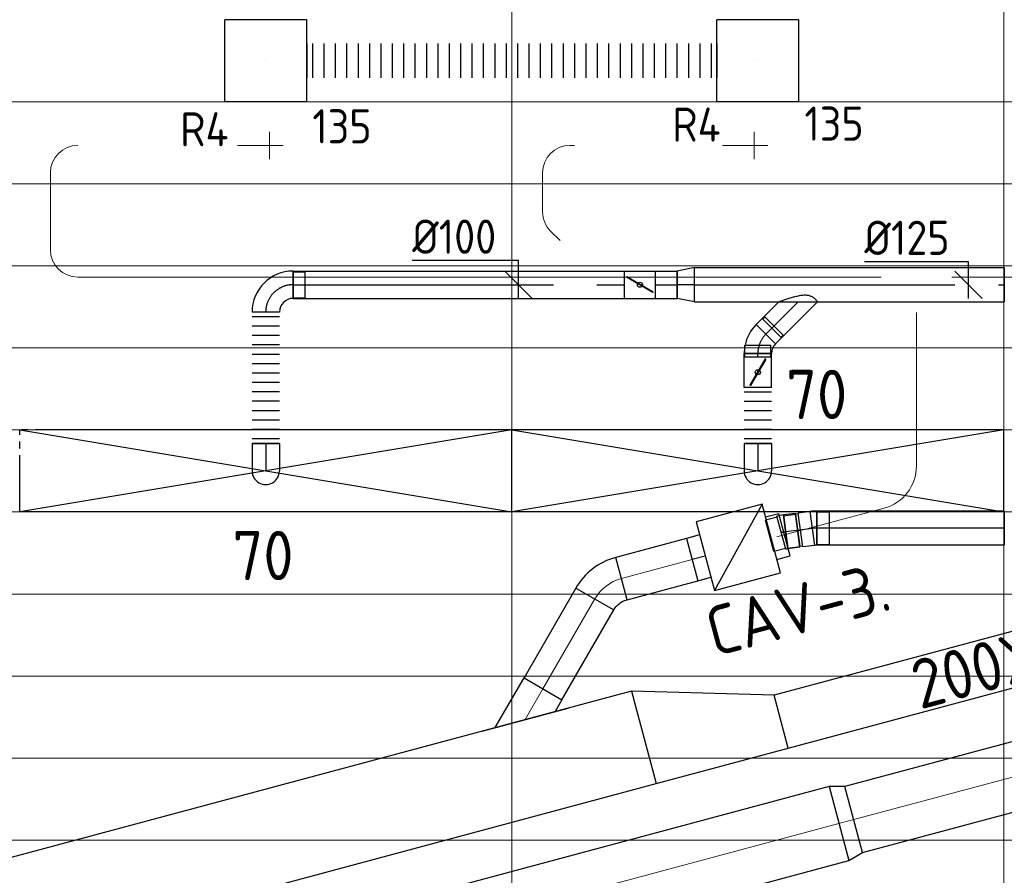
# Model space of a CAD drawing. Header units: millimetres. Extents: x -73257 to 31053, y 5203 to 51987.
# Tile 25 of 58: x -34969 to -31367, y 10690 to 13819. Entities that reach past the tile are written whole.
import ezdxf
from ezdxf.enums import TextEntityAlignment as Align

# ---------------------------------------------------------------- set-up
doc = ezdxf.new("R2010")
doc.units = ezdxf.units.MM
doc.header["$LTSCALE"] = 50
doc.linetypes.add('CENTER2', pattern=[28.575, 19.05, -3.175, 3.175, -3.175])
doc.linetypes.add('STREEPJES', pattern=[0.1, 0.05, -0.05])
for name, color, linetype in [('4plfd', 254, 'Continuous'), ('BALKEN', 7, 'Continuous'), ('WL570---_RETOUR', 100, 'Continuous'), ('WL570---_RETOUR_HL', 1, 'Continuous'), ('WL570---_RETOUR_RST', 3, 'Continuous'), ('WL570---_RETOUR_RST_HL', 1, 'Continuous'), ('WL570---_TOEVOER', 200, 'Continuous'), ('WL570---_TOEVOER_HL', 1, 'Continuous'), ('WL570---_TOEVOER_RST', 3, 'Continuous'), ('WL570---_TOEVOER_RST_HL', 1, 'Continuous'), ('WM570---', 2, 'Continuous'), ('WM570---_RETOUR_PR', 2, 'Continuous'), ('WM570---_RETOUR_RST_PR', 1, 'Continuous'), ('WM570---_TOEVOER', 2, 'Continuous'), ('WM570---_TOEVOER_PR', 2, 'Continuous'), ('WM570---_TOEVOER_RST_PR', 1, 'Continuous')]:
    doc.layers.add(name, color=color, linetype=linetype)
doc.layers.add('WL570---_BESTAAND-HARTLIJN', color=161, linetype='Continuous', lineweight=0)
doc.layers.add('WL570---_DEMONTEREN', color=10, linetype='Continuous', lineweight=0)
doc.layers.get('WL570---_DEMONTEREN').off()
doc.styles.add('BURO-018', font='ISO96.shx', dxfattribs={"height": 90})
doc.styles.add('BURO-025', font='ISO96.shx', dxfattribs={"height": 125})
doc.styles.add('MAATVOERING', font='ISO')

# ---------------------------------------------------------------- blocks, each defined once
blk = doc.blocks.new('Groep-41')
at = {"color": 8, "linetype": 'Continuous', "lineweight": 13}
for p, q in [((-73154.9, 12999.1), (-22154.9, 12999.1)), ((-73154.9, 12699.1), (-22154.9, 12699.1)), ((-73154.9, 12399.1), (-22154.9, 12399.1)), ((-73154.9, 12099.1), (-22154.9, 12099.1))]:
    blk.add_line(p, q, dxfattribs=at)
blk = doc.blocks.new('Groep-50')
at = {"color": 8, "linetype": 'Continuous', "lineweight": 13}
for p, q in [((-35054.9, 18999.1), (-35054.9, 7851)), ((-33254.9, 18999.1), (-33254.9, 8239.8)), ((-72854.9, 11799.1), (-22392.8, 11799.1)), ((-72188.2, 11499.1), (-23121.3, 11499.1)), ((-71473.3, 11199.1), (-23841, 11199.1)), ((-70711.8, 10899.1), (-24597.7, 10899.1)), ((-69854.9, 10599.1), (-25389.2, 10599.1)), ((-69080.3, 10299.1), (-26229.6, 10299.1))]:
    blk.add_line(p, q, dxfattribs=at)
at = {"color": 8, "linetype": 'Continuous', "lineweight": 13, "flags": 128}
blk.add_lwpolyline([(-22004.9, 19149), (-22004.9, 11828, -0.208473), (-73205.8, 11785.1), (-73304.9, 11828.1)], format="xyb", dxfattribs=at)
at = {"color": 8, "linetype": 'Continuous', "lineweight": 13}
blk.add_arc((-47654.8, 70538.1), 63940.9, 246.496301, 293.503386, dxfattribs=at)
at = {"color": 8}
blk.add_blockref('Groep-41', (0, 0), dxfattribs=at)
blk = doc.blocks.new('Block plafond 3e verd')
at = {"layer": '4plfd'}
blk.add_blockref('Groep-50', (73304.912, -19149.14), dxfattribs=at)
blk = doc.blocks.new('KARO')
for p, q in [((1, 0.5), (0, 0.5)), ((0, -0.5), (1, -0.5))]:
    blk.add_line(p, q)
at = {"invisible_edges": 15}
blk.add_3dface([(0, 0.5), (0, -0.5), (1, -0.5), (1, 0.5)], dxfattribs=at)
at = {"layer": 'WL570---_BESTAAND-HARTLIJN'}
blk.add_line((0, 0), (1, 0), dxfattribs=at)
blk = doc.blocks.new('OBO10000090L')
blk.add_lwpolyline([(50, 0, 0.414214), (-100, 150), (-100, 50, -0.414214), (-50, 0)], format="xyb", close=True)
at = {"invisible_edges": 15}
for points in [[(-91.3, 49.2), (-74, 147.7), (-100, 150), (-100, 50)], [(-82.9, 47), (-48.7, 141), (-74, 147.7), (-91.3, 49.2)], [(-75, 43.3), (-25, 129.9), (-48.7, 141), (-82.9, 47)], [(-67.9, 38.3), (-3.6, 114.9), (-25, 129.9), (-75, 43.3)], [(-61.7, 32.1), (14.9, 96.4), (-3.6, 114.9), (-67.9, 38.3)], [(-56.7, 25), (29.9, 75), (14.9, 96.4), (-61.7, 32.1)], [(-53, 17.1), (41, 51.3), (29.9, 75), (-56.7, 25)], [(-50.8, 8.7), (47.7, 26), (41, 51.3), (-53, 17.1)], [(-50, 0), (50, 0), (47.7, 26), (-50.8, 8.7)]]:
    blk.add_3dface(points, dxfattribs=at)
at = {"layer": 'WL570---_BESTAAND-HARTLIJN'}
blk.add_arc((-100, 0), 100, 0, 90, dxfattribs=at)
blk = doc.blocks.new('OBO10000090H')
blk.add_lwpolyline([(50, -100, 0.414214), (-100, 50), (-100, -50, -0.414214), (-50, -100)], format="xyb", close=True)
at = {"invisible_edges": 15}
for points in [[(-91.3, -50.8), (-74, 47.7), (-100, 50), (-100, -50)], [(-82.9, -53), (-48.7, 41), (-74, 47.7), (-91.3, -50.8)], [(-75, -56.7), (-25, 29.9), (-48.7, 41), (-82.9, -53)], [(-67.9, -61.7), (-3.6, 14.9), (-25, 29.9), (-75, -56.7)], [(-61.7, -67.9), (14.9, -3.6), (-3.6, 14.9), (-67.9, -61.7)], [(-56.7, -75), (29.9, -25), (14.9, -3.6), (-61.7, -67.9)], [(-53, -82.9), (41, -48.7), (29.9, -25), (-56.7, -75)], [(-50.8, -91.3), (47.7, -74), (41, -48.7), (-53, -82.9)], [(-50, -100), (50, -100), (47.7, -74), (-50.8, -91.3)]]:
    blk.add_3dface(points, dxfattribs=at)
at = {"layer": 'WL570---_BESTAAND-HARTLIJN'}
blk.add_arc((-100, -100), 100, 0, 90, dxfattribs=at)
blk = doc.blocks.new('OSV1601250650G')
blk.add_lwpolyline([(0, -80), (65.3, -62.5), (65.3, 62.5), (0, 80)], close=True)
at = {"layer": 'WL570---_BESTAAND-HARTLIJN'}
blk.add_line((0, 0), (65.3, 0), dxfattribs=at)
blk = doc.blocks.new('OBO10000045H')
blk.add_lwpolyline([(50, -41.4, 0.198912), (6.1, 64.6), (-64.6, -6.1, -0.198912), (-50, -41.4)], format="xyb", close=True)
at = {"invisible_edges": 15}
for points in [[(-61.7, -9.3), (14.9, 55), (6.1, 64.6), (-64.6, -6.1)], [(-59, -12.7), (22.9, 44.6), (14.9, 55), (-61.7, -9.3)], [(-56.7, -16.4), (29.9, 33.6), (22.9, 44.6), (-59, -12.7)], [(-54.7, -20.3), (35.9, 22), (29.9, 33.6), (-56.7, -16.4)], [(-53, -24.3), (41, 9.9), (35.9, 22), (-54.7, -20.3)], [(-51.7, -28.5), (44.9, -2.6), (41, 9.9), (-53, -24.3)], [(-50.8, -32.7), (47.7, -15.4), (44.9, -2.6), (-51.7, -28.5)], [(-50.2, -37.1), (49.4, -28.3), (47.7, -15.4), (-50.8, -32.7)], [(-50, -41.4), (50, -41.4), (49.4, -28.3), (-50.2, -37.1)]]:
    blk.add_3dface(points, dxfattribs=at)
at = {"layer": 'WL570---_BESTAAND-HARTLIJN'}
blk.add_arc((-100, -41.4), 100, 0, 45, dxfattribs=at)
blk = doc.blocks.new('OBO10000090ZE')
blk.add_lwpolyline([(-50, 0), (50, 0), (50, 100, 1), (-50, 100)], format="xyb", close=True)
at = {"layer": 'WL570---_BESTAAND-HARTLIJN'}
for points in [[(0, 0), (0, 150)], [(-50, 100), (50, 100)]]:
    blk.add_lwpolyline(points, dxfattribs=at)
blk = doc.blocks.new('OSV1251000460G')
blk.add_lwpolyline([(0, -62.5), (46.7, -50), (46.7, 50), (0, 62.5)], close=True)
at = {"layer": 'WL570---_BESTAAND-HARTLIJN'}
blk.add_line((0, 0), (46.7, 0), dxfattribs=at)
blk = doc.blocks.new('VBX1601600016025000')
at = {"layer": 'WL570---_TOEVOER'}
for p, q in [((50, -130), (300, 130)), ((300, 0), (350, 0))]:
    blk.add_line(p, q, dxfattribs=at)
blk.add_lwpolyline([(50, -130), (300, -130), (300, 130), (50, 130)], close=True, dxfattribs=at)
for points in [[(50, 80), (0, 80), (0, -80), (50, -80)], [(300, -80), (350, -80), (350, 80), (300, 80)]]:
    blk.add_lwpolyline(points, dxfattribs=at)
blk = doc.blocks.new('OSV2802500550K')
blk.add_lwpolyline([(-56, -140), (0, -125), (0, 125), (-56, 140)], close=True)
at = {"layer": 'WL570---_BESTAAND-HARTLIJN'}
blk.add_line((-56, 0), (0, 0), dxfattribs=at)
blk = doc.blocks.new('KARH')
for p, q in [((1, 0.5), (0, 0.5)), ((0, -0.5), (1, -0.5))]:
    blk.add_line(p, q)
at = {"invisible_edges": 15}
blk.add_3dface([(0, 0.5), (0, -0.5), (1, -0.5), (1, 0.5)], dxfattribs=at)
blk = doc.blocks.new('OBO16000075H')
blk.add_lwpolyline([(80, -122.8, 0.339454), (-97.9, 109), (-139.3, -45.5, -0.339454), (-80, -122.8)], format="xyb", close=True)
at = {"invisible_edges": 15}
for points in [[(-128.3, -49.3), (-64.9, 97.6), (-97.9, 109), (-139.3, -45.5)], [(-118, -54.7), (-34, 81.5), (-64.9, 97.6), (-128.3, -49.3)], [(-108.6, -61.5), (-5.7, 61.1), (-34, 81.5), (-118, -54.7)], [(-100.2, -69.6), (19.3, 36.8), (-5.7, 61.1), (-108.6, -61.5)], [(-93.2, -78.8), (40.5, 9.1), (19.3, 36.8), (-100.2, -69.6)], [(-87.5, -89), (57.5, -21.3), (40.5, 9.1), (-93.2, -78.8)], [(-83.4, -99.8), (69.9, -53.9), (57.5, -21.3), (-87.5, -89)], [(-80.8, -111.2), (77.5, -88), (69.9, -53.9), (-83.4, -99.8)], [(-80, -122.8), (80, -122.8), (77.5, -88), (-80.8, -111.2)]]:
    blk.add_3dface(points, dxfattribs=at)
at = {"layer": 'WL570---_BESTAAND-HARTLIJN'}
blk.add_arc((-160, -122.8), 160, 0, 75, dxfattribs=at)
blk = doc.blocks.new('OAF16000045R')
blk.add_line((-163.1, 0), (163.1, 0))
blk.add_lwpolyline([(-113.1, 0), (35.4, 148.5), (148.5, 35.4), (113.1, 0)])
at = {"layer": 'WL570---_BESTAAND-HARTLIJN'}
blk.add_line((91.9, 91.9), (0, 0), dxfattribs=at)
blk = doc.blocks.new('OBO16000045H')
blk.add_lwpolyline([(80, -66.3, 0.198912), (9.7, 103.4), (-103.4, -9.7, -0.198912), (-80, -66.3)], format="xyb", close=True)
at = {"invisible_edges": 15}
for points in [[(-98.7, -14.9), (23.9, 88), (9.7, 103.4), (-103.4, -9.7)], [(-94.5, -20.4), (36.6, 71.4), (23.9, 88), (-98.7, -14.9)], [(-90.7, -26.3), (47.8, 53.7), (36.6, 71.4), (-94.5, -20.4)], [(-87.5, -32.5), (57.5, 35.2), (47.8, 53.7), (-90.7, -26.3)], [(-84.8, -38.9), (65.5, 15.8), (57.5, 35.2), (-87.5, -32.5)], [(-82.7, -45.6), (71.8, -4.2), (65.5, 15.8), (-84.8, -38.9)], [(-81.2, -52.4), (76.4, -24.6), (71.8, -4.2), (-82.7, -45.6)], [(-80.3, -59.3), (79.1, -45.4), (76.4, -24.6), (-81.2, -52.4)], [(-80, -66.3), (80, -66.3), (79.1, -45.4), (-80.3, -59.3)]]:
    blk.add_3dface(points, dxfattribs=at)
at = {"layer": 'WL570---_BESTAAND-HARTLIJN'}
blk.add_arc((-160, -66.3), 160, 0, 45, dxfattribs=at)
blk = doc.blocks.new('VV135020020020005000LG')
blk.add_lwpolyline([(0, -175), (500, -175), (500, 25), (0, 175)], close=True)
at = {"invisible_edges": 15}
blk.add_3dface([(0, -175), (500, -175), (500, 25), (0, 175)], dxfattribs=at)
blk = doc.blocks.new('*U343')
at = {"color": 0, "ltscale": 10, "transparency": 33554687}
for p, q in [((900, 150, -2000), (-900, 150, -2000)), ((-900, -150, -2000), (-900, 150, -2000)), ((900, -150, -2000), (900, 150, -2000)), ((900, -150, -2000), (-900, -150, -2000))]:
    blk.add_line(p, q, dxfattribs=at)
at = {"layer": 'WL570---_TOEVOER_RST_HL', "linetype": 'CENTER2', "transparency": 33554687}
blk.add_circle((0, 0, -2000), 0.075, dxfattribs=at)
at = {"layer": 'WL570---_TOEVOER_RST', "color": 1, "transparency": 33554687, "style": 'BURO-018'}
for tag in ['MC', 'Q']:
    blk.add_attdef(tag, text='', height=180, dxfattribs=at).set_placement((0, 0), align=Align.MIDDLE)
at = {"layer": 'WM570---_TOEVOER_RST_PR', "color": 1, "transparency": 33554687, "style": 'BURO-018'}
blk.add_attdef('POSNR', text='', height=180, dxfattribs=at).set_placement((0, 0), align=Align.MIDDLE)
blk = doc.blocks.new('*U346')
at = {"color": 9, "linetype": 'STREEPJES', "ltscale": 10, "transparency": 33554687}
for p in [(-818.7, 150, -2000), (-900, 32.4, -2000)]:
    blk.add_line(p, (-900, 150, -2000), dxfattribs=at)
at = {"color": 0, "ltscale": 10, "transparency": 33554687}
for p, q in [((900, 150, -2000), (-818.7, 150, -2000)), ((900, -150, -2000), (900, 150, -2000)), ((-900, -150, -2000), (-900, 32.4, -2000)), ((900, -150, -2000), (-900, -150, -2000))]:
    blk.add_line(p, q, dxfattribs=at)
at = {"layer": 'WL570---_TOEVOER_RST_HL', "linetype": 'CENTER2', "transparency": 33554687}
blk.add_circle((0, 0, -2000), 0.075, dxfattribs=at)
at = {"layer": 'WL570---_TOEVOER_RST', "color": 1, "transparency": 33554687, "style": 'BURO-018'}
for tag in ['MC', 'Q']:
    blk.add_attdef(tag, text='', height=180, dxfattribs=at).set_placement((0, 0), align=Align.MIDDLE)
at = {"layer": 'WM570---_TOEVOER_RST_PR', "color": 1, "transparency": 33554687, "style": 'BURO-018'}
blk.add_attdef('POSNR', text='', height=180, dxfattribs=at).set_placement((0, 0), align=Align.MIDDLE)
blk = doc.blocks.new('*U684')
at = {"color": 0, "ltscale": 10}
for p, q in [((150, 150, -150), (-150, 150, -150)), ((-150, -150, -150), (-150, 150, -150)), ((150, -150, -150), (150, 150, -150)), ((150, -150, -150), (-150, -150, -150))]:
    blk.add_line(p, q, dxfattribs=at)
at = {"layer": 'WL570---_RETOUR_RST_HL', "linetype": 'CENTER2'}
blk.add_circle((0, 0, -150), 0.075, dxfattribs=at)
at = {"layer": 'WL570---_RETOUR_RST', "color": 2, "style": 'BURO-025'}
for tag in ['MC', 'Q']:
    blk.add_attdef(tag, text='', height=125, dxfattribs=at).set_placement((0, 0), align=Align.MIDDLE)
at = {"layer": 'WM570---_RETOUR_RST_PR', "color": 2, "style": 'BURO-025'}
blk.add_attdef('POSNR', text='', height=125, dxfattribs=at).set_placement((0, 0), align=Align.MIDDLE)
blk = doc.blocks.new('*U685')
at = {"color": 0, "ltscale": 10}
for p, q in [((150, 150, -150), (-150, 150, -150)), ((-150, -150, -150), (-150, 150, -150)), ((150, -150, -150), (150, 150, -150)), ((150, -150, -150), (-150, -150, -150))]:
    blk.add_line(p, q, dxfattribs=at)
at = {"layer": 'WL570---_RETOUR_HL', "linetype": 'CENTER2'}
blk.add_circle((0, 0, -150), 0.075, dxfattribs=at)
at = {"layer": 'WL570---_RETOUR', "color": 2, "style": 'BURO-025'}
for tag in ['MC', 'Q']:
    blk.add_attdef(tag, text='', height=125, dxfattribs=at).set_placement((0, 0), align=Align.MIDDLE)
at = {"layer": 'WM570---_RETOUR_PR', "color": 2, "style": 'BURO-025'}
blk.add_attdef('POSNR', text='', height=125, dxfattribs=at).set_placement((0, 0), align=Align.MIDDLE)
blk = doc.blocks.new('*U686')
at = {"color": 0, "ltscale": 10}
for p, q in [((0, 62.5, -150), (0, -62.5, -150)), ((20.8, 62.5, -150), (20.8, -62.5, -150)), ((62.5, 62.5, -150), (62.5, -62.5, -150)), ((104.2, 62.5, -150), (104.2, -62.5, -150)), ((145.8, 62.5, -150), (145.8, -62.5, -150)), ((187.5, 62.5, -150), (187.5, -62.5, -150)), ((229.2, 62.5, -150), (229.2, -62.5, -150)), ((270.8, 62.5, -150), (270.8, -62.5, -150)), ((312.5, 62.5, -150), (312.5, -62.5, -150)), ((354.2, 62.5, -150), (354.2, -62.5, -150)), ((395.8, 62.5, -150), (395.8, -62.5, -150)), ((437.5, 62.5, -150), (437.5, -62.5, -150)), ((479.2, 62.5, -150), (479.2, -62.5, -150)), ((520.8, 62.5, -150), (520.8, -62.5, -150)), ((562.5, 62.5, -150), (562.5, -62.5, -150)), ((604.2, 62.5, -150), (604.2, -62.5, -150)), ((645.8, 62.5, -150), (645.8, -62.5, -150)), ((687.5, 62.5, -150), (687.5, -62.5, -150)), ((729.2, 62.5, -150), (729.2, -62.5, -150)), ((770.8, 62.5, -150), (770.8, -62.5, -150)), ((812.5, 62.5, -150), (812.5, -62.5, -150)), ((854.2, 62.5, -150), (854.2, -62.5, -150)), ((895.8, 62.5, -150), (895.8, -62.5, -150)), ((937.5, 62.5, -150), (937.5, -62.5, -150)), ((979.2, 62.5, -150), (979.2, -62.5, -150)), ((1020.8, 62.5, -150), (1020.8, -62.5, -150)), ((1062.5, 62.5, -150), (1062.5, -62.5, -150)), ((1104.2, 62.5, -150), (1104.2, -62.5, -150)), ((1145.8, 62.5, -150), (1145.8, -62.5, -150)), ((1187.5, 62.5, -150), (1187.5, -62.5, -150)), ((1229.2, 62.5, -150), (1229.2, -62.5, -150)), ((1270.8, 62.5, -150), (1270.8, -62.5, -150)), ((1312.5, 62.5, -150), (1312.5, -62.5, -150)), ((1354.2, 62.5, -150), (1354.2, -62.5, -150)), ((1395.8, 62.5, -150), (1395.8, -62.5, -150)), ((1437.5, 62.5, -150), (1437.5, -62.5, -150)), ((1479.2, 62.5, -150), (1479.2, -62.5, -150)), ((1500, 62.5, -150), (1500, -62.5, -150))]:
    blk.add_line(p, q, dxfattribs=at)
at = {"layer": 'WM570---_RETOUR_PR', "color": 2, "style": 'BURO-025'}
blk.add_attdef('POSNR', text='', height=125, dxfattribs=at).set_placement((0, 0), align=Align.MIDDLE)
blk = doc.blocks.new('*U802')
at = {"color": 0, "ltscale": 10}
for p, q in [((-100, 50, -2700), (-86.8, 50, -2700)), ((-100, -50, -2700), (-100, 50, -2700)), ((-86.8, 50, -2700), (-61.4, 50, -2700)), ((-61.4, 50, -2700), (-38.6, 50, -2700)), ((-38.6, 50, -2700), (-20, 50, -2700)), ((-20, 50, -2700), (-6.8, 50, -2700)), ((-6.8, 50, -2700), (0, 50, -2700)), ((-100, -50, -2700), (-86.8, -50, -2700)), ((-86.8, -50, -2700), (-61.4, -50, -2700)), ((-61.4, -50, -2700), (-38.6, -50, -2700)), ((-38.6, -50, -2700), (-20, -50, -2700)), ((-20, -50, -2700), (-6.8, -50, -2700)), ((-6.8, -50, -2700), (0, -50, -2700))]:
    blk.add_line(p, q, dxfattribs=at)
blk.add_arc((0, 0, -2700), 50, 270, 90, dxfattribs=at)
at = {"layer": 'WL570---_TOEVOER_HL', "linetype": 'CENTER2'}
blk.add_line((-100, 0, -2700), (0, 0, -2700), dxfattribs=at)
at = {"layer": 'WM570---_TOEVOER_PR', "color": 2, "style": 'BURO-025'}
blk.add_attdef('POSNR', text='', height=125, dxfattribs=at).set_placement((0, 0), align=Align.MIDDLE)
blk = doc.blocks.new('*U803')
at = {"color": 0, "ltscale": 10}
for p, q in [((-100, -50, -2700), (-100, 50, -2700)), ((50, -100, -2700), (-50, -100, -2700)), ((-47.5, -100, -2700), (-47.5, -142.6, -2700)), ((47.5, -100, -2700), (-47.5, -100, -2700)), ((47.5, -100, -2700), (47.5, -142.6, -2700)), ((47.5, -142.6, -2700), (-47.5, -142.6, -2700))]:
    blk.add_line(p, q, dxfattribs=at)
for radius in [150, 50]:
    blk.add_arc((-100, -100, -2700), radius, 0, 90, dxfattribs=at)
at = {"layer": 'WL570---_TOEVOER_HL', "linetype": 'CENTER2'}
blk.add_arc((-100, -100, -2700), 100, 0, 90, dxfattribs=at)
at = {"layer": 'WM570---_TOEVOER_PR', "color": 2, "style": 'BURO-025'}
blk.add_attdef('POSNR', text='', height=125, dxfattribs=at).set_placement((0, 0), align=Align.MIDDLE)
blk = doc.blocks.new('*U804')
at = {"color": 0, "ltscale": 10}
for p, q in [((0, 50, -2700), (0, -50, -2700)), ((17.2, 50, -2700), (17.2, -50, -2700)), ((51.5, 50, -2700), (51.5, -50, -2700)), ((85.9, 50, -2700), (85.9, -50, -2700)), ((120.2, 50, -2700), (120.2, -50, -2700)), ((154.6, 50, -2700), (154.6, -50, -2700)), ((189, 50, -2700), (189, -50, -2700)), ((223.3, 50, -2700), (223.3, -50, -2700)), ((257.7, 50, -2700), (257.7, -50, -2700)), ((292, 50, -2700), (292, -50, -2700)), ((326.4, 50, -2700), (326.4, -50, -2700)), ((360.7, 50, -2700), (360.7, -50, -2700)), ((395.1, 50, -2700), (395.1, -50, -2700)), ((429.5, 50, -2700), (429.5, -50, -2700)), ((463.8, 50, -2700), (463.8, -50, -2700)), ((481, 50, -2700), (481, -50, -2700))]:
    blk.add_line(p, q, dxfattribs=at)
at = {"layer": 'WM570---_TOEVOER_PR', "color": 2, "style": 'BURO-025'}
blk.add_attdef('POSNR', text='', height=125, dxfattribs=at).set_placement((0, 0), align=Align.MIDDLE)
blk = doc.blocks.new('*U805')
at = {"color": 0, "ltscale": 10}
for p, q in [((0, 50, -2700), (31, 50, -2700)), ((0, -50, -2700), (0, 50, -2700)), ((31, 50, -2700), (31, -50, -2700)), ((0, -50, -2700), (31, -50, -2700))]:
    blk.add_line(p, q, dxfattribs=at)
at = {"layer": 'WL570---_TOEVOER_HL', "linetype": 'CENTER2'}
blk.add_line((0, 0, -2700), (31, 0, -2700), dxfattribs=at)
at = {"layer": 'WM570---_TOEVOER_PR', "color": 2, "style": 'BURO-025'}
blk.add_attdef('POSNR', text='', height=125, dxfattribs=at).set_placement((0, 0), align=Align.MIDDLE)
blk = doc.blocks.new('*U806')
at = {"color": 0, "ltscale": 10}
for p, q in [((0, 70.7, -2700), (131.7, -61, -2700)), ((0, -70.7, -2700), (61, -131.7, -2700)), ((131.7, -61, -2700), (61, -131.7, -2700))]:
    blk.add_line(p, q, dxfattribs=at)
blk.add_spline([(-0.2, -70.1, -2700), (-0.8, -68.4, -2700), (-1.8, -65.6, -2700), (-3.2, -61.8, -2700), (-4.9, -56.9, -2700), (-6.9, -51.1, -2700), (-9.2, -44.5, -2700), (-11.6, -37.1, -2700), (-14.1, -29.2, -2700), (-16.6, -20.8, -2700), (-19, -12.1, -2700), (-21.2, -3.4, -2700), (-23, 5.2, -2700), (-24.2, 13.5, -2700), (-24.9, 21.3, -2700), (-24.9, 28.5, -2700), (-24.2, 35, -2700), (-23, 40.7, -2700), (-21.2, 45.7, -2700), (-19, 50.2, -2700), (-16.6, 54, -2700), (-14.1, 57.4, -2700), (-11.6, 60.3, -2700), (-9.2, 62.8, -2700), (-6.9, 64.9, -2700), (-4.9, 66.7, -2700), (-3.2, 68.2, -2700), (-1.8, 69.3, -2700), (-0.8, 70.1, -2700), (-0.2, 70.6, -2700), (0, 70.7, -2700)], degree=3, dxfattribs=at)
at = {"layer": 'WL570---_TOEVOER_HL', "linetype": 'CENTER2'}
blk.add_line((0, 0, -2700), (96.3, -96.3, -2700), dxfattribs=at)
at = {"layer": 'WM570---_TOEVOER_PR', "color": 2, "style": 'BURO-025'}
blk.add_attdef('POSNR', text='', height=125, dxfattribs=at).set_placement((0, 0), align=Align.MIDDLE)
blk = doc.blocks.new('*U807')
at = {"color": 0, "ltscale": 10}
for p, q in [((-100, 50, -2700), (-86.8, 50, -2700)), ((-100, -50, -2700), (-100, 50, -2700)), ((-86.8, 50, -2700), (-61.4, 50, -2700)), ((-61.4, 50, -2700), (-38.6, 50, -2700)), ((-38.6, 50, -2700), (-20, 50, -2700)), ((-20, 50, -2700), (-6.8, 50, -2700)), ((-6.8, 50, -2700), (0, 50, -2700)), ((-100, -50, -2700), (-86.8, -50, -2700)), ((-86.8, -50, -2700), (-61.4, -50, -2700)), ((-61.4, -50, -2700), (-38.6, -50, -2700)), ((-38.6, -50, -2700), (-20, -50, -2700)), ((-20, -50, -2700), (-6.8, -50, -2700)), ((-6.8, -50, -2700), (0, -50, -2700))]:
    blk.add_line(p, q, dxfattribs=at)
blk.add_arc((0, 0, -2700), 50, 270, 90, dxfattribs=at)
at = {"layer": 'WL570---_TOEVOER_HL', "linetype": 'CENTER2'}
blk.add_line((-100, 0, -2700), (0, 0, -2700), dxfattribs=at)
at = {"layer": 'WM570---_TOEVOER_PR', "color": 2, "style": 'BURO-025'}
blk.add_attdef('POSNR', text='', height=125, dxfattribs=at).set_placement((0, 0), align=Align.MIDDLE)
blk = doc.blocks.new('*U808')
at = {"color": 0, "ltscale": 10}
for p, q in [((0, 50, -2700), (1212.7, 50, -2700)), ((0, -50, -2700), (0, 50, -2700)), ((0, -50, -2700), (1212.7, -50, -2700))]:
    blk.add_line(p, q, dxfattribs=at)
at = {"layer": 'WL570---_TOEVOER_HL', "linetype": 'CENTER2'}
blk.add_line((0, 0, -2700), (1212.7, 0, -2700), dxfattribs=at)
at = {"layer": 'WM570---_TOEVOER_PR', "color": 2, "style": 'BURO-025'}
blk.add_attdef('POSNR', text='', height=125, dxfattribs=at).set_placement((0, 0), align=Align.MIDDLE)
blk = doc.blocks.new('*U809')
at = {"ltscale": 10}
for p, q in [((-55.8, 50, -2700), (55.8, 50, -2700)), ((-55.8, -50, -2700), (-55.8, 50, -2700)), ((55.8, 50, -2700), (55.8, -50, -2700)), ((-48.9, 27.1, -2700), (-47.9, 28.8, -2700)), ((47.9, -28.8, -2700), (-48.9, 27.1, -2700)), ((48.9, -27.1, -2700), (-47.9, 28.8, -2700)), ((47.9, -28.8, -2700), (48.9, -27.1, -2700)), ((-55.8, -50, -2700), (55.8, -50, -2700))]:
    blk.add_line(p, q, dxfattribs=at)
blk.add_circle((0, 0, -2700), 9.31, dxfattribs=at)
at = {"layer": 'WL570---_TOEVOER', "color": 2, "style": 'BURO-025'}
blk.add_attdef('I', text='', height=125, dxfattribs=at).set_placement((0, 0), align=Align.MIDDLE)
at = {"layer": 'WM570---_TOEVOER_PR', "color": 2, "style": 'BURO-025'}
blk.add_attdef('POSNR', text='', height=125, dxfattribs=at).set_placement((0, 0), align=Align.MIDDLE)
blk = doc.blocks.new('*U810')
at = {"color": 0, "ltscale": 10}
for p, q in [((0, 50, -2700), (79.95, 50, -2700)), ((79.95, 50, -2700), (79.95, -50, -2700)), ((0, -50, -2700), (79.95, -50, -2700))]:
    blk.add_line(p, q, dxfattribs=at)
at = {"layer": 'WL570---_TOEVOER_HL', "linetype": 'CENTER2'}
blk.add_line((0, 0, -2700), (79.95, 0, -2700), dxfattribs=at)
at = {"layer": 'WM570---_TOEVOER_PR', "color": 2, "style": 'BURO-025'}
blk.add_attdef('POSNR', text='', height=125, dxfattribs=at).set_placement((0, 0), align=Align.MIDDLE)
blk = doc.blocks.new('*U811')
at = {"color": 0, "ltscale": 10}
for p, q in [((-41.4, -50, -2700), (-41.4, 50, -2700)), ((64.6, 6.1, -2700), (-6.1, -64.6, -2700)), ((93, -25.8, -2700), (25.8, -93, -2700)), ((84.8, -17.6, -2700), (93, -25.8, -2700)), ((17.6, -84.8, -2700), (25.8, -93, -2700))]:
    blk.add_line(p, q, dxfattribs=at)
for radius, start, end in [(149.9, 79.5229, 90), (149.9, 45, 78.5175), (49.9, 45, 90)]:
    blk.add_arc((-41.4, -99.9, -2700), radius, start, end, dxfattribs=at)
at = {"layer": 'WL570---_TOEVOER_HL', "linetype": 'CENTER2'}
blk.add_arc((-41.4, -99.9, -2700), 99.9, 45, 90, dxfattribs=at)
at = {"layer": 'WM570---_TOEVOER_PR', "color": 2, "style": 'BURO-025'}
blk.add_attdef('POSNR', text='', height=125, dxfattribs=at).set_placement((0, 0), align=Align.MIDDLE)
blk = doc.blocks.new('*U812')
at = {"color": 0, "ltscale": 10}
for p, q in [((0, 50, -2700), (12.75, 50, -2700)), ((12.75, 50, -2700), (12.75, -50, -2700)), ((0, -50, -2700), (12.75, -50, -2700))]:
    blk.add_line(p, q, dxfattribs=at)
at = {"layer": 'WL570---_TOEVOER_HL', "linetype": 'CENTER2'}
blk.add_line((0, 0, -2700), (12.75, 0, -2700), dxfattribs=at)
at = {"layer": 'WM570---_TOEVOER_PR', "color": 2, "style": 'BURO-025'}
blk.add_attdef('POSNR', text='', height=125, dxfattribs=at).set_placement((0, 0), align=Align.MIDDLE)
blk = doc.blocks.new('*U813')
at = {"ltscale": 10}
for p, q in [((-55.9, 50, -2700), (55.9, 50, -2700)), ((-55.9, -50, -2700), (-55.9, 50, -2700)), ((55.9, 50, -2700), (55.9, -50, -2700)), ((55.9, 47.5, -2700), (98.5, 47.5, -2700)), ((98.5, 47.5, -2700), (98.5, -47.5, -2700)), ((-48.9, 27.1, -2700), (-47.9, 28.8, -2700)), ((47.9, -28.8, -2700), (-48.9, 27.1, -2700)), ((48.9, -27.1, -2700), (-47.9, 28.8, -2700)), ((47.9, -28.8, -2700), (48.9, -27.1, -2700)), ((-55.9, -50, -2700), (55.9, -50, -2700)), ((55.9, -47.5, -2700), (98.5, -47.5, -2700))]:
    blk.add_line(p, q, dxfattribs=at)
blk.add_circle((0, 0, -2700), 9.31, dxfattribs=at)
at = {"layer": 'WL570---_TOEVOER', "color": 2, "style": 'BURO-025'}
blk.add_attdef('I', text='', height=125, dxfattribs=at).set_placement((0, 0), align=Align.MIDDLE)
at = {"layer": 'WM570---_TOEVOER_PR', "color": 2, "style": 'BURO-025'}
blk.add_attdef('POSNR', text='', height=125, dxfattribs=at).set_placement((0, 0), align=Align.MIDDLE)
blk = doc.blocks.new('*U814')
at = {"color": 0, "ltscale": 10}
for p, q in [((0, 50, -2700), (0, -50, -2700)), ((17.1, 50, -2700), (17.1, -50, -2700)), ((51.3, 50, -2700), (51.3, -50, -2700)), ((85.5, 50, -2700), (85.5, -50, -2700)), ((119.7, 50, -2700), (119.7, -50, -2700)), ((153.9, 50, -2700), (153.9, -50, -2700)), ((188.1, 50, -2700), (188.1, -50, -2700)), ((205.2, 50, -2700), (205.2, -50, -2700))]:
    blk.add_line(p, q, dxfattribs=at)
at = {"layer": 'WM570---_TOEVOER_PR', "color": 2, "style": 'BURO-025'}
blk.add_attdef('POSNR', text='', height=125, dxfattribs=at).set_placement((0, 0), align=Align.MIDDLE)
blk = doc.blocks.new('*U818')
at = {"color": 0, "ltscale": 10}
for p, q in [((0, 62.5, -2700), (1133, 62.5, -2700)), ((0, -62.5, -2700), (0, 62.5, -2700)), ((1133, 62.5, -2700), (1133, -62.5, -2700)), ((0, -62.5, -2700), (1133, -62.5, -2700))]:
    blk.add_line(p, q, dxfattribs=at)
at = {"layer": 'WL570---_TOEVOER_HL', "linetype": 'CENTER2'}
blk.add_line((0, 0, -2700), (1133, 0, -2700), dxfattribs=at)
at = {"layer": 'WM570---_TOEVOER_PR', "color": 2, "style": 'BURO-025'}
blk.add_attdef('POSNR', text='', height=125, dxfattribs=at).set_placement((0, 0), align=Align.MIDDLE)
blk = doc.blocks.new('*U819')
at = {"color": 0, "ltscale": 10}
for p, q in [((0, 62.5, -2700), (64.2, 50, -2700)), ((0, 62.5, -2700), (0, -62.5, -2700)), ((64.2, 50, -2700), (64.2, -50, -2700)), ((0, -62.5, -2700), (64.2, -50, -2700))]:
    blk.add_line(p, q, dxfattribs=at)
at = {"layer": 'WL570---_TOEVOER_HL', "linetype": 'CENTER2'}
blk.add_line((0, 0, -2700), (64.2, 0, -2700), dxfattribs=at)
for centre in [(0, 0, -2700), (64.2, 0, -2700)]:
    blk.add_circle(centre, 0.075, dxfattribs=at)
at = {"layer": 'WM570---_TOEVOER_PR', "color": 2, "style": 'BURO-025'}
blk.add_attdef('POSNR', text='', height=125, dxfattribs=at).set_placement((0, 0), align=Align.MIDDLE)
blk = doc.blocks.new('*U820')
at = {"color": 0, "ltscale": 10}
for p, q in [((0, 62.5, -2700), (685.4, 62.5, -2700)), ((0, -62.5, -2700), (0, 62.5, -2700)), ((685.4, 62.5, -2700), (685.4, -62.5, -2700)), ((0, -62.5, -2700), (685.4, -62.5, -2700))]:
    blk.add_line(p, q, dxfattribs=at)
at = {"layer": 'WL570---_TOEVOER_HL', "linetype": 'CENTER2'}
blk.add_line((0, 0, -2700), (685.4, 0, -2700), dxfattribs=at)
at = {"layer": 'WM570---_TOEVOER_PR', "color": 2, "style": 'BURO-025'}
blk.add_attdef('POSNR', text='', height=125, dxfattribs=at).set_placement((0, 0), align=Align.MIDDLE)
blk = doc.blocks.new('*U821')
at = {"color": 0, "ltscale": 10}
for p, q in [((-8.2, 59.4, -2700), (-52.5, 59.4, -2700)), ((-52.5, -59.4, -2700), (-52.5, 59.4, -2700)), ((-8.2, -62.5, -2700), (-8.2, 62.5, -2700)), ((-8.2, -59.4, -2700), (-8.2, 59.4, -2700)), ((0, 63, -2700), (16.3, -60.9, -2700)), ((-8.2, -59.4, -2700), (-52.5, -59.4, -2700))]:
    blk.add_line(p, q, dxfattribs=at)
for radius in [62.5, 187.5]:
    blk.add_arc((-8.2, 125, -2700), radius, 270, 277.5, dxfattribs=at)
at = {"layer": 'WL570---_TOEVOER_HL', "linetype": 'CENTER2'}
blk.add_arc((-8.2, 125, -2700), 125, 270, 277.5, dxfattribs=at)
at = {"layer": 'WM570---_TOEVOER_PR', "color": 2, "style": 'BURO-025'}
blk.add_attdef('POSNR', text='', height=125, dxfattribs=at).set_placement((0, 0), align=Align.MIDDLE)
blk = doc.blocks.new('*U822')
at = {"color": 0, "ltscale": 10}
for p, q in [((-49.3, 62.5, -2700), (-5, 62.5, -2700)), ((-49.3, 62.5, -2700), (-49.3, -62.5, -2700)), ((-5, 62.5, -2700), (-5, -62.5, -2700)), ((-5, 59.375, -2700), (5, 59.375, -2700)), ((5, 62.5, -2700), (49.3, 62.5, -2700)), ((5, 62.5, -2700), (5, -62.5, -2700)), ((49.3, 62.5, -2700), (49.3, -62.5, -2700)), ((-49.3, -62.5, -2700), (-5, -62.5, -2700)), ((-5, -59.375, -2700), (5, -59.375, -2700)), ((5, -62.5, -2700), (49.3, -62.5, -2700))]:
    blk.add_line(p, q, dxfattribs=at)
at = {"layer": 'WL570---_TOEVOER_HL', "linetype": 'CENTER2'}
blk.add_line((-49.3, 0, -2700), (49.3, 0, -2700), dxfattribs=at)
at = {"layer": 'WM570---_TOEVOER_PR', "color": 2, "style": 'BURO-025'}
blk.add_attdef('POSNR', text='', height=125, dxfattribs=at).set_placement((0, 0), align=Align.MIDDLE)
blk = doc.blocks.new('*U823')
at = {"color": 0, "ltscale": 10}
for p, q in [((-8.2, 59.4, -2700), (-52.5, 59.4, -2700)), ((-52.5, -59.4, -2700), (-52.5, 59.4, -2700)), ((-8.2, -62.5, -2700), (-8.2, 62.5, -2700)), ((-8.2, -59.4, -2700), (-8.2, 59.4, -2700)), ((0, 63, -2700), (16.3, -60.9, -2700)), ((0.4, 59.9, -2700), (44.3, 65.7, -2700)), ((44.3, 65.7, -2700), (59.8, -52, -2700)), ((-8.2, -59.4, -2700), (-52.5, -59.4, -2700)), ((15.9, -57.8, -2700), (59.8, -52, -2700))]:
    blk.add_line(p, q, dxfattribs=at)
for radius in [62.5, 187.5]:
    blk.add_arc((-8.2, 125, -2700), radius, 270, 277.5, dxfattribs=at)
at = {"layer": 'WL570---_TOEVOER_HL', "linetype": 'CENTER2'}
blk.add_arc((-8.2, 125, -2700), 125, 270, 277.5, dxfattribs=at)
at = {"layer": 'WM570---_TOEVOER_PR', "color": 2, "style": 'BURO-025'}
blk.add_attdef('POSNR', text='', height=125, dxfattribs=at).set_placement((0, 0), align=Align.MIDDLE)
blk = doc.blocks.new('*U824')
at = {"layer": 'WM570---_TOEVOER', "color": 0, "ltscale": 10}
for p, q in [((0, 88.1), (-389.3, 88.1)), ((0, -50), (0, 88.1)), ((50, -50), (-50, 50))]:
    blk.add_line(p, q, dxfattribs=at)
at = {"layer": 'WM570---_TOEVOER', "color": 0, "style": 'BURO-025'}
blk.add_text('%%c100', height=125, dxfattribs=at).set_placement((-389.3, 113.1))
blk = doc.blocks.new('*U825')
at = {"layer": 'WM570---_TOEVOER', "color": 0, "ltscale": 10}
for p, q in [((0, 83.9), (-380.4, 83.9)), ((0, -50), (0, 83.9)), ((50, -50), (-50, 50))]:
    blk.add_line(p, q, dxfattribs=at)
at = {"layer": 'WM570---_TOEVOER', "color": 0, "style": 'BURO-025'}
blk.add_text('%%c125', height=125, dxfattribs=at).set_placement((-380.4, 108.9))

msp = doc.modelspace()

# ---------------------------------------------------------------- linework, layer by layer
at = {"layer": 'BALKEN', "linetype": 'Continuous'}
for radius, start, end in [(63040.636, 247.03139405, 292.96833125), (64240.636, 246.32068853, 293.67904045)]:
    msp.add_arc((-45768.356, 71057.808), radius, start, end, dxfattribs=at)
at = {"layer": 'WL570---_TOEVOER'}
for p, q in [((-34968.594, 12319.011), (-33168.594, 12019.011)), ((-33168.594, 12319.011), (-34968.594, 12019.011)), ((-33168.594, 12319.011), (-31368.594, 12019.011)), ((-31368.594, 12319.011), (-33168.594, 12019.011))]:
    msp.add_line(p, q, dxfattribs=at)

# ---------------------------------------------------------------- block references
at = {"layer": 'WL570---_DEMONTEREN'}
for name, p, rotation in [('OBO10000090L', (-34756.129, 13359.571), 90), ('OBO10000090ZE', (-34155.44, 13359.571), 270), ('OBO10000090L', (-32955.945, 13359.571), 90), ('OBO10000090ZE', (-32382.151, 13359.571), 270), ('OBO10000045H', (-33055.85, 13074.964), 180), ('OBO10000090H', (-34856.129, 12877.827), 180), ('OSV1251000460G', (-33056.56, 12877.827), 180), ('OBO16000075H', (-31688.243, 12064.665), 284.9999999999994)]:
    msp.add_blockref(name, p, dxfattribs=dict(at, rotation=rotation))
for p, xscale, yscale, zscale, rotation in [((-34155.44, 13359.571), 16.03765465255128, 100, 100, 180), ((-32939.722, 13359.571), 16.2227493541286, 100, 100, 180), ((-32382.151, 13359.571), 16.03765465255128, 100, 100, 180), ((-34856.129, 13259.571), 281.743861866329, 100, 100, 270), ((-33055.85, 13259.571), 143.1849200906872, 100, 100, 270), ((-33026.56, 13045.675), 48.98494323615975, 100, 100, 315.0000000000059), ((-29638.429, 12877.827), 1808.70320904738, 125, 125, 180), ((-31688.243, 12187.437), 560.3896556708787, 160, 160, 90), ((-31806.832, 12032.889), 405.786836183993, 160, 160, 194.9999999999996)]:
    msp.add_blockref('KARO', p, dxfattribs=dict(at, xscale=xscale, yscale=yscale, zscale=zscale, rotation=rotation))
for p, xscale, yscale, zscale in [((-33056.605, 12877.827), 1127.118147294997, 125, 125), ((-31817.698, 12877.827), -46.57363093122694, 160, 160), ((-31558.788, 12877.827), 46.57363093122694, 160, 160), ((-34756.446, 12877.827), 1653.506233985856, 100, 100)]:
    msp.add_blockref('KARO', p, dxfattribs=dict(at, xscale=xscale, yscale=yscale, zscale=zscale))
at = {"layer": 'WL570---_DEMONTEREN', "xscale": -1}
msp.add_blockref('OSV1601250650G', (-31864.272, 12877.827), dxfattribs=at)
at = {"layer": 'WL570---_DEMONTEREN'}
msp.add_blockref('OSV1601250650G', (-31512.214, 12877.827), dxfattribs=at)
at = {"layer": 'WL570---_RETOUR'}
for name, p in [('Block plafond 3e verd', (-71418.596, 19669.012)), ('*U686', (-33918.522, 13669, 150))]:
    msp.add_blockref(name, p, dxfattribs=at)
ref = msp.add_blockref('*U685', (-34068.522, 13669, 150), dxfattribs=at)
ref.add_attrib('POSNR', 'R4', dxfattribs={"layer": 'WM570---_RETOUR_PR', "color": 2, "height": 125, "style": 'BURO-025'}).set_placement((-34293.026, 13418.597), align=Align.MIDDLE)
ref.add_attrib('Q', '135', dxfattribs={"color": 2, "height": 125, "style": 'BURO-025'}).set_placement((-33789.745, 13429.342), align=Align.MIDDLE)
ref = msp.add_blockref('*U684', (-32268.522, 13669, 150), dxfattribs=at)
ref.add_attrib('POSNR', 'R4', dxfattribs={"layer": 'WM570---_RETOUR_RST_PR', "color": 2, "height": 125, "style": 'BURO-025'}).set_placement((-32493.026, 13435.727), align=Align.MIDDLE)
ref.add_attrib('Q', '135', dxfattribs={"layer": 'WL570---_RETOUR_RST', "color": 2, "height": 125, "style": 'BURO-025'}).set_placement((-31989.745, 13439.161), align=Align.MIDDLE)
for p, xscale, yscale, zscale, rotation in [((-28040.116, 11933.505), 4014.418815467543, 250, 250, 194.9999999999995), ((-35310.375, 9985.445), 3456.326217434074, 280, 280, 14.9999999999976)]:
    msp.add_blockref('KARO', p, dxfattribs=dict(at, xscale=xscale, yscale=yscale, zscale=zscale, rotation=rotation))
at = {"layer": 'WL570---_RETOUR', "rotation": 14.99999999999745}
msp.add_blockref('OSV2802500550K', (-31917.747, 10894.497), dxfattribs=at)
at = {"layer": 'WL570---_TOEVOER'}
for name, p, rotation in [('*U803', (-34068.594, 12850, 2700), 90), ('*U819', (-32500, 12850, 2700), 180), ('*U806', (-32121.02, 12787.5, 2700), 270), ('*U804', (-34068.594, 12750, 2700), 270), ('*U811', (-32268.52, 12640, 2700), 90), ('*U805', (-32239.246, 12669.274, 2700), 45), ('*U813', (-32268.52, 12530, 2700), 90), ('*U812', (-32268.52, 12585.85, 2700), 90), ('*U814', (-32268.52, 12474.15, 2700), 270), ('*U802', (-34068.594, 12169.011, 2700), 270), ('*U807', (-32268.52, 12168.999, 2700), 270), ('VBX1601600016025000', (-32171.032, 11935.302), 194.9999999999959), ('*U823', (-32174.626, 11944.992, 2700), 187.5), ('*U822', (-32117.627, 11952.496, 2700), 187.5), ('*U821', (-32060.629, 11960, 2700), 180), ('*U820', (-31367.034, 11960, 2700), 180), ('OBO16000045H', (-32831.847, 11758.237), 104.9999999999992), ('VV135020020020005000LG', (-32685.331, 11195.037), 15.00000000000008), ('OAF16000045R', (-33119.59, 11259.851), 15.00000000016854)]:
    msp.add_blockref(name, p, dxfattribs=dict(at, rotation=rotation))
for name, p in [('*U808', (-33968.594, 12850, 2700)), ('*U809', (-32700, 12850, 2700)), ('*U810', (-32644.15, 12850, 2700)), ('*U818', (-32500, 12850, 2700))]:
    msp.add_blockref(name, p, dxfattribs=at)
at = {"layer": 'WL570---_TOEVOER', "transparency": 33554687}
ref = msp.add_blockref('*U343', (-32268.594, 12169.011, 2000), dxfattribs=at)
ref.add_attrib('Q', '70', dxfattribs={"layer": 'WL570---_TOEVOER_RST', "color": 2, "transparency": 33554687, "height": 180, "style": 'BURO-018'}).set_placement((-32053.496, 12448.816), align=Align.MIDDLE)
ref = msp.add_blockref('*U346', (-34068.594, 12169.011, 2000), dxfattribs=at)
ref.add_attrib('Q', '70', dxfattribs={"layer": 'WL570---_TOEVOER_RST', "color": 2, "transparency": 33554687, "height": 180, "style": 'BURO-018'}).set_placement((-34078.716, 11859.679), align=Align.MIDDLE)
at = {"layer": 'WL570---_TOEVOER'}
for name, p, xscale, yscale, zscale, rotation in [('KARO', (-32767.831, 11775.39), 301.244661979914, 160, 160, 14.99999999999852), ('KARH', (-32182.957, 11252.003), 1898.797014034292, 200, 200, 15.00000000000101), ('KARO', (-33054.59, 11372.435), 379.2117012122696, 160, 160, 60.00000000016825), ('KARH', (-35401.82, 10467.157), 2812.315794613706, 350, 200, 15.00000000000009)]:
    msp.add_blockref(name, p, dxfattribs=dict(at, xscale=xscale, yscale=yscale, zscale=zscale, rotation=rotation))
at = {"layer": 'WM570---_TOEVOER'}
for name, p in [('*U824', (-33143.533, 12850, 2700)), ('*U825', (-31498.494, 12850, 2700))]:
    msp.add_blockref(name, p, dxfattribs=at)

# ---------------------------------------------------------------- texts
at = {"layer": 'WM570---', "style": 'MAATVOERING'}
for s, p in [('CAV-3.', (-32427.081, 11488.645)), ('200X200', (-31675.289, 11296.09))]:
    msp.add_text(s, height=180, rotation=15, dxfattribs=at).set_placement(p)

doc.saveas('drawing.dxf')
